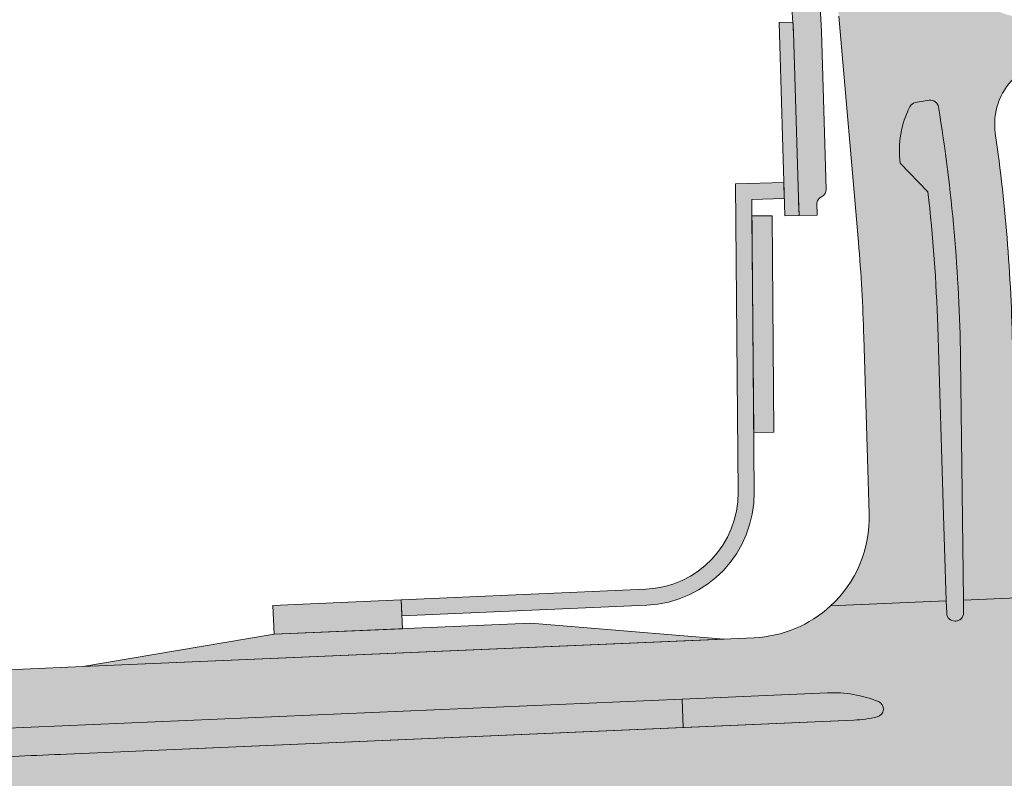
# Model space of a CAD drawing. Header units: metres. Extents: x 170927 to 172326, y 406400 to 406807.
# Tile 3 of 6: x 171292 to 171415, y 406612 to 406707. Entities that reach past the tile are written whole.
import ezdxf

# ---------------------------------------------------------------- set-up
doc = ezdxf.new("R2010")
doc.units = ezdxf.units.M
for name, color, linetype, lineweight in [('N-WE-GR-GRAS-A-500', 62, 'Continuous', 18), ('N-WE-VH-VERHARDING_BUSHALTEKOM-V-500', 251, 'Continuous', 18), ('N-WE-VH-VERHARDING_BUSPERRON-V-500', 21, 'Continuous', 18), ('N-WE-VH-VERHARDING_FIETSENSTALLING-V-500', 31, 'Continuous', 18), ('N-WE-VH-VERHARDING_FIETSPAD-V-500', 11, 'Continuous', 18), ('N-WE-VH-VERHARDING_HRB-V-500', 253, 'Continuous', 18), ('N-WE-VH-VERHARDING_MIDDENGELEIDER-V-500', 41, 'Continuous', 18), ('N-WE-VH-VERHARDING_VOETPAD-V-500', 254, 'Continuous', 18)]:
    doc.layers.add(name, color=color, linetype=linetype, lineweight=lineweight)

msp = doc.modelspace()

# ---------------------------------------------------------------- hatches: boundary and pattern name
at = {"layer": 'N-WE-GR-GRAS-A-500'}
h = msp.add_hatch(dxfattribs=at)
h.set_pattern_fill('AGR-GRAS_02-SO', color=256, scale=0.1, pattern_type=2)
h.set_pattern_definition([(0, (86245.174949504, 391567.0935057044), (1, 1), [0.25, -0.75]), (0, (86245.724949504, 391567.6935057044), (1, 1), [0.25, -0.75]), (90, (86245.274949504, 391567.4435057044), (-1, 1), [0.25, -0.75]), (90, (86245.674949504, 391567.7935057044), (-1, 1), [0.25, -0.75]), (45, (86245.374949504, 391567.7935057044), (0, 1.000000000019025), [0.25, -1.164213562]), (135, (86245.724949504, 391567.0935057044), (-1.000000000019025, 0), [0.25, -1.164213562]), (26.56505119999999, (86245.424949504, 391567.3935057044), (1.000000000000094, 4.000644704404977e-10), [0.25, -1.986067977]), (26.56505119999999, (86245.874949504, 391567.8935057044), (1.000000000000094, 4.000644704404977e-10), [0.25, -1.986067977]), (63.43494882, (86245.874949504, 391567.0935057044), (5.099862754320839e-11, 1.000000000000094), [0.25, -1.986067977]), (63.43494882, (86245.424949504, 391567.5435057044), (5.099862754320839e-11, 1.000000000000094), [0.25, -1.986067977]), (63.43494882, (86245.774949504, 391567.2935057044), (5.099862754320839e-11, 1.000000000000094), [0.25, -1.986067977]), (116.5650512, (86245.174949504, 391567.6435057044), (-4.000648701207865e-10, 1.000000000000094), [0.25, -1.986067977]), (153.43494882, (86245.374949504, 391567.2435057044), (-1.000000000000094, 5.099898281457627e-11), [0.25, -1.986067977])])
edge = h.paths.add_edge_path()
edge.add_line((171250.5444650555, 406608.9446850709), (171268.2233585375, 406611.8256156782))
edge.add_line((171268.2233585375, 406611.8256156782), (171285.9428657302, 406614.5503308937))
edge.add_arc((171384.3450625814, 404606.5349758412), 2010.424994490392, 92.46890782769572, 92.80551833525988, ccw=False)
edge.add_line((171297.7415092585, 406615.0937833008), (171374.6055909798, 406618.4079519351))
edge.add_line((171374.6055909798, 406618.4079519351), (171374.4526667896, 406621.9546566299))
edge.add_line((171374.4526667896, 406621.9546566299), (171274.0207493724, 406617.6243074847))
edge.add_arc((171290.955488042, 406224.8642277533), 393.1249999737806, 92.46890782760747, 100.0034611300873)
edge.add_line((171222.6666611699, 406612.0126511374), (171217.3439669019, 406611.5858381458))
edge.add_line((171217.3439669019, 406611.5858381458), (171212.020365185, 406611.0857759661))
edge.add_line((171212.020365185, 406611.0857759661), (171186.8293806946, 406608.5090580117))
edge.add_line((171186.8293806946, 406608.5090580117), (171153.8213591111, 406601.7629501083))
edge.add_line((171153.8213591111, 406601.7629501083), (171154.1921338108, 406597.4330230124))
edge.add_line((171154.1921338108, 406597.4330230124), (171155.1727540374, 406597.5169942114))
edge.add_line((171155.1727540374, 406597.5169942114), (171190.7343216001, 406604.1753308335))
edge.add_line((171190.7343216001, 406604.1753308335), (171213.1215580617, 406606.0923656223))
edge.add_arc((171384.3450628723, 404606.5349697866), 2006.875000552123, 93.82280927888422, 94.89433839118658, ccw=False)
at = {"layer": 'N-WE-VH-VERHARDING_BUSHALTEKOM-V-500'}
h = msp.add_hatch(color=256, dxfattribs=at)
h.dxf.hatch_style = 1
h.paths.add_polyline_path([(171379.7039987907, 406629.4378157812), (171355.5970451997, 406631.4011773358), (171323.6267493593, 406630.022705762), (171299.7782591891, 406625.9916368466)])
at = {"layer": 'N-WE-VH-VERHARDING_BUSPERRON-V-500'}
h = msp.add_hatch(color=256, dxfattribs=at)
h.dxf.hatch_style = 1
h.paths.add_polyline_path([(171339.6118972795, 406630.7119415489), (171339.4568192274, 406634.308599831), (171323.4716713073, 406633.6193640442), (171323.6267493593, 406630.022705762)])
at = {"layer": 'N-WE-VH-VERHARDING_FIETSENSTALLING-V-500'}
h = msp.add_hatch(color=256, dxfattribs=at)
h.dxf.hatch_style = 1
h.paths.add_polyline_path([(171385.662, 406682.203), (171383.1620814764, 406682.1828164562), (171383.3832768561, 406655.1837223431), (171385.8799822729, 406655.2038799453)])
at = {"layer": 'N-WE-VH-VERHARDING_FIETSPAD-V-500'}
h = msp.add_hatch(color=256, dxfattribs=at)
h.dxf.hatch_style = 1
edge = h.paths.add_edge_path()
edge.add_line((171391.8192915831, 406716.6445951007), (171389.7250993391, 406716.0795997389))
edge.add_arc((171389.4646210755, 406717.0450794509), 1.000000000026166, 199.7426504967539, 285.09844249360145, ccw=False)
edge.add_arc((171360.5176664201, 406706.6562523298), 29.75473805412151, 19.74265050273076, 24.18451786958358)
edge.add_line((171387.660856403, 406718.8460707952), (171374.5267571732, 406748.0919001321))
edge.add_line((171374.5267571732, 406748.0919001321), (171372.4751199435, 406747.0502564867))
edge.add_line((171372.4751199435, 406747.0502564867), (171385.3038541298, 406718.2867992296))
edge.add_arc((171353.3390268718, 406704.030228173), 34.99999999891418, 1.72334363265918, 24.037257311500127, ccw=False)
edge.add_line((171388.3231960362, 406705.0828001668), (171388.945, 406684.416))
edge.add_line((171388.945, 406684.416), (171389.06, 406682.224))
edge.add_line((171389.06, 406682.224), (171391.274, 406682.289))
edge.add_line((171391.274, 406682.289), (171391.2412967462, 406683.794632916))
edge.add_arc((171392.2330162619, 406683.6662101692), 0.9999999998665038, 114.18035433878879, 172.6215416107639, ccw=False)
edge.add_arc((171391.4137957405, 406685.4907314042), 1.000000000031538, 294.1803543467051, 361.7233436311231)
edge.add_line((171392.413343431, 406685.5208048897), (171391.8216129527, 406705.1880573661))
edge.add_arc((171353.3390268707, 406704.0302281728), 38.4999999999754, 1.723343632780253, 10.96905432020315)
edge.add_arc((171392.1173657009, 406711.5462402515), 1.000000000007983, 105.0984424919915, 190.9690543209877, ccw=False)
edge.add_line((171391.8568874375, 406712.5117199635), (171392.76996194, 406712.7580597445))
edge.add_arc((171207.7291042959, 406669.5554699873), 190.0173222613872, 13.1417714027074, 14.34824724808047)
at = {"layer": 'N-WE-VH-VERHARDING_HRB-V-500'}
h = msp.add_hatch(color=256, dxfattribs=at)
h.dxf.hatch_style = 1
edge = h.paths.add_edge_path()
edge.add_arc((171421.3972973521, 406693.6394202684), 7.999999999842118, 104.46123524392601, 134.5880657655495, ccw=False)
edge.add_line((171419.3994979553, 406701.3859548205), (171427.9057383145, 406703.5787174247))
edge.add_line((171427.9057383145, 406703.5787174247), (171432.5, 406704.708))
edge.add_line((171432.5, 406704.708), (171432.6057951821, 406704.4258383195))
edge.add_line((171432.6057951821, 406704.4258383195), (171434.303, 406704.846))
edge.add_line((171434.303, 406704.846), (171439.671, 406706.368))
edge.add_line((171439.671, 406706.368), (171443.482, 406707.57))
edge.add_line((171443.482, 406707.57), (171447.273, 406708.835))
edge.add_line((171447.273, 406708.835), (171449.71, 406709.739))
edge.add_line((171449.71, 406709.739), (171450.922, 406710.207))
edge.add_line((171450.922, 406710.207), (171451.536, 406710.407))
edge.add_line((171451.536, 406710.407), (171445.1980715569, 406714.7852456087))
edge.add_arc((171372.0650370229, 406916.3867977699), 214.4565843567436, 287.0876496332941, 289.93876020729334, ccw=False)
edge.add_line((171435.079735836, 406711.3971045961), (171419.3192202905, 406707.1875837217))
edge.add_arc((171417.2868711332, 406714.925125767), 8.00000000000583, 193.9271311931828, 284.7169240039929, ccw=False)
edge.add_arc((171263.8137967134, 406676.8672458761), 150.1214305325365, 13.92713119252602, 27.90987756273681)
edge.add_line((171396.4738452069, 406747.1364100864), (171393.3029895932, 406753.2232502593))
edge.add_arc((206682.7105224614, 424838.4093511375), 39653.70399249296, 207.1124831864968, 207.1343227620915, ccw=False)
edge.add_line((171386.4119777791, 406766.6759154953), (171382.454, 406764.513))
edge.add_line((171382.454, 406764.513), (171390.7460703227, 406743.9775224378))
edge.add_arc((171247.8290956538, 406668.5599025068), 161.5954177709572, 21.34100117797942, 27.820715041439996, ccw=False)
edge.add_arc((171305.2009799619, 406690.9755751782), 99.99999999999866, 15.617936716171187, 21.34100117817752, ccw=False)
edge.add_line((171401.5088132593, 406717.8977081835), (171401.8296416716, 406716.7500172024))
edge.add_arc((171305.521808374, 406689.8278841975), 100.0000000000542, 13.905647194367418, 15.617936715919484, ccw=False)
edge.add_line((171402.5910883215, 406713.8602559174), (171403.6948640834, 406709.4019893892))
edge.add_arc((171402.7207995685, 406709.1757189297), 0.9999999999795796, -149.13878992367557, 13.077596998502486, ccw=False)
edge.add_arc((171412.1633357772, 406714.8182812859), 11.99999999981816, 194.0009270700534, 210.8612100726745, ccw=False)
edge.add_arc((171200.1545749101, 406661.9549166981), 206.499999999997, 14.0009270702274, 23.22665450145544)
edge.add_line((171389.9181576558, 406743.3922095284), (171387.9737584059, 406747.9230105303))
edge.add_arc((171376.9463347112, 406743.1905770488), 11.999999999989, 23.22665450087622, 35.86318512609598)
edge.add_line((171386.6713536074, 406750.2207980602), (171378.4430317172, 406761.6031693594))
edge.add_arc((171388.1680506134, 406768.6333903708), 12.00000000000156, 210.2869040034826, 215.8631851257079, ccw=False)
edge.add_line((171377.8059204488, 406762.5814271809), (171377.0595355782, 406763.859382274))
edge.add_line((171377.0595355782, 406763.859382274), (171373.9166368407, 406762.2082263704))
edge.add_arc((171196.934058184, 406666.4946802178), 201.2061531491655, 11.64046963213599, 28.40486523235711, ccw=False)
edge.add_line((171394.002, 406707.092), (171396.4250722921, 406678.8929552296))
edge.add_arc((171197.4948983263, 406661.7628840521), 199.6663553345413, 1.529395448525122, 4.921654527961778, ccw=False)
edge.add_line((171397.090125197, 406667.0919424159), (171397.777007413, 406645.051815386))
edge.add_arc((171382.7842865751, 406644.5845661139), 15.0000000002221, -47.290037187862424, 1.7850495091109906, ccw=False)
edge.add_line((171392.9585983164, 406633.5626161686), (171407.3705455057, 406634.1840198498))
edge.add_line((171407.3705455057, 406634.1840198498), (171407.0370807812, 406644.872692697))
edge.add_line((171407.0370807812, 406644.872692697), (171406.3044864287, 406668.3795941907))
edge.add_arc((171200.1545749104, 406661.9549166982), 206.2499999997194, 1.785049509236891, 6.471526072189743)
edge.add_line((171405.0903480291, 406685.2012367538), (171401.6271559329, 406688.7758338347))
edge.add_arc((171413.5222160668, 406690.3593566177), 11.99999999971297, 153.0897921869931, 187.5828813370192, ccw=False)
edge.add_arc((171403.7133300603, 406695.3378860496), 1.000000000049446, 101.93481392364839, 153.0897921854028, ccw=False)
edge.add_line((171403.5065313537, 406696.3162695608), (171405.2492374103, 406696.5908633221))
edge.add_arc((171405.4048845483, 406695.6030506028), 0.9999999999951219, 9.294976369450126, 98.95433005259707, ccw=False)
edge.add_arc((171198.5507871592, 406661.7480159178), 210.6062522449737, 0.7427592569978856, 9.294976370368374, ccw=False)
edge.add_line((171409.1393429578, 406664.4781535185), (171409.5039971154, 406634.2760084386))
edge.add_line((171409.5039971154, 406634.2760084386), (171431.4593543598, 406635.2226632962))
edge.add_arc((171430.8131958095, 406650.2087394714), 15.00000000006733, 180.6917432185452, 272.46890782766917, ccw=False)
edge.add_line((171415.8142890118, 406650.0276459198), (171415.6388692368, 406664.5566273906))
edge.add_arc((171200.15457493, 406661.9549166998), 215.4999999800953, 0.6917432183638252, 8.149998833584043)
edge.add_arc((171421.3972973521, 406693.6394202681), 8.000000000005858, 134.5880657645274, 188.1499988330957, ccw=False)
h = msp.add_hatch(color=256, dxfattribs=at)
h.dxf.hatch_style = 1
edge = h.paths.add_edge_path()
edge.add_line((171750.4370611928, 406646.0173887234), (171841.2628136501, 406653.8245550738))
edge.add_line((171841.2628136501, 406653.8245550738), (171840.6205, 406661.297))
edge.add_line((171840.6205, 406661.297), (171603.3420672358, 406640.9011084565))
edge.add_arc((171432.0905425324, 408633.1794701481), 1999.625003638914, 274.2906197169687, 274.9129330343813, ccw=False)
edge.add_line((171581.6934266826, 406639.1586246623), (171563.8737488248, 406639.6805803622))
edge.add_line((171563.8737488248, 406639.6805803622), (171546.0751282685, 406640.3616324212))
edge.add_arc((171432.0905429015, 408633.1794650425), 1996.074998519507, 272.46890782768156, 273.2736196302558, ccw=False)
edge.add_line((171518.0759380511, 406638.9573330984), (171431.4593543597, 406635.2226632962))
edge.add_line((171431.4593543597, 406635.2226632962), (171409.5039971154, 406634.2760084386))
edge.add_line((171409.5039971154, 406634.2760084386), (171409.523093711, 406632.6943504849))
edge.add_arc((171408.5231665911, 406632.6822775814), 1.000000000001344, -87.53109212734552, 0.6917432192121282, ccw=False)
edge.add_line((171408.5662438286, 406631.6832058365), (171408.461102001, 406631.6786724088))
edge.add_arc((171408.4180247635, 406632.6777441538), 0.9999999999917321, 181.7869314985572, 272.4689078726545, ccw=False)
edge.add_line((171407.4185110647, 406632.6465613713), (171407.3705455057, 406634.1840198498))
edge.add_line((171407.3705455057, 406634.1840198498), (171392.9585983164, 406633.5626161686))
edge.add_arc((171382.784286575, 406644.5845661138), 15.00000000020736, 272.46890782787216, 312.70996281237, ccw=False)
edge.add_line((171383.4304451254, 406629.5984899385), (171299.7782591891, 406625.9916368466))
edge.add_line((171299.7782591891, 406625.9916368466), (171273.7084394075, 406624.867577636))
edge.add_arc((171290.9554880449, 406224.864227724), 400.3750000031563, 92.4689078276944, 101.550912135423)
edge.add_line((171210.7849580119, 406617.1304979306), (171152.4230186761, 406605.2026112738))
edge.add_arc((171032.3549473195, 407192.6835036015), 599.624999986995, 274.89433838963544, 281.55091213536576, ccw=False)
edge.add_line((171083.5140349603, 406595.2448972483), (170926.5753944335, 406581.80613119))
edge.add_line((170926.5753944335, 406581.80613119), (170927.2152829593, 406574.3334782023))
edge.add_line((170927.2152829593, 406574.3334782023), (171213.7401169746, 406598.8688010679))
edge.add_arc((171384.3450628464, 404606.5349701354), 1999.625000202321, 93.82280927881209, 94.8943383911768, ccw=False)
edge.add_line((171251.0278306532, 406601.7108162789), (171268.8426529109, 406601.0433849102))
edge.add_line((171268.8426529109, 406601.0433849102), (171286.6351195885, 406600.2170344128))
edge.add_arc((171384.3450624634, 404606.5349784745), 1996.074991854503, 92.46890782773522, 92.80580919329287, ccw=False)
edge.add_line((171298.3596675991, 406600.7571037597), (171322.1304323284, 406601.7820340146))
edge.add_line((171322.1304323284, 406601.7820340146), (171385.0624813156, 406604.4954915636))
edge.add_arc((171385.7086398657, 406589.5094153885), 14.99999999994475, 55.599010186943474, 92.46890782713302, ccw=False)
edge.add_line((171394.1833587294, 406601.8859714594), (171405.3096047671, 406602.3675526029))
edge.add_line((171405.3096047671, 406602.3675526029), (171405.3332440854, 406604.7526709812))
edge.add_arc((171420.3259855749, 406605.2192571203), 14.99999999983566, 172.8224246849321, 181.7825152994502, ccw=False)
edge.add_arc((171406.4356940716, 406606.9684860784), 1.00000000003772, 92.46890782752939, 172.8224246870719, ccw=False)
edge.add_line((171406.3926168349, 406607.9675578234), (171407.2210655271, 406608.0032782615))
edge.add_arc((171407.2641427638, 406607.0042065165), 0.9999999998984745, 1.782515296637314, 92.46890782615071, ccw=False)
edge.add_line((171408.2636588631, 406607.0353122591), (171408.4047540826, 406602.5015210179))
edge.add_line((171408.4047540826, 406602.5015210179), (171420.1537249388, 406603.0100557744))
edge.add_arc((171432.8969183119, 406595.0973430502), 15.00000000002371, 92.46890782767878, 148.1623485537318, ccw=False)
edge.add_line((171432.2507597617, 406610.0834192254), (171533.3958664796, 406614.4445191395))
edge.add_arc((171507.5333705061, 407214.2622180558), 600.3750000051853, 272.468907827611, 282.8510864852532)
edge.add_arc((171818.9184015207, 405849.3302188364), 799.6250000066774, 94.91293303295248, 102.85108648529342, ccw=False)
edge = h.paths.add_edge_path(flags=16)
edge.add_line((171492.7696964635, 406623.5028644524), (171528.3213752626, 406628.6129566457))
edge.add_arc((171432.0905428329, 408633.1794664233), 2006.874999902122, 272.7484201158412, 274.9129330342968)
edge.add_line((171603.9629704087, 406633.6777450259), (171642.0254197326, 406636.9495029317))
edge.add_line((171642.0254197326, 406636.9495029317), (171672.3166583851, 406642.6312286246))
edge.add_line((171672.3166583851, 406642.6312286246), (171677.5848448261, 406643.6193820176))
edge.add_line((171677.5848448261, 406643.6193820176), (171696.5262103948, 406645.247536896))
edge.add_arc((171696.6118522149, 406644.2512109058), 1.000000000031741, -81.25306237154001, 94.91293303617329, ccw=False)
edge.add_arc((171818.9184015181, 405849.3302188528), 803.2749999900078, 98.74693762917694, 102.8510864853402)
edge.add_arc((171507.5333705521, 407214.2622178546), 596.724999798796, 281.6464876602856, 282.8510864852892, ccw=False)
edge.add_line((171627.9958250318, 406629.8227235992), (171610.0787813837, 406628.2415747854))
edge.add_line((171610.0787813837, 406628.2415747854), (171592.175723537, 406627.2077591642))
edge.add_arc((171507.533370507, 407214.2622180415), 593.124999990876, 272.468907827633, 278.2044472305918, ccw=False)
edge.add_line((171533.0835565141, 406621.6877892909), (171441.197577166, 406617.7259175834))
edge.add_line((171441.197577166, 406617.7259175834), (171423.0942783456, 406616.9453529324))
edge.add_arc((171422.4481197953, 406631.9314291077), 15.00000000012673, 247.6013285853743, 272.4689078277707, ccw=False)
edge.add_arc((171417.1134346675, 406618.9876609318), 1.000000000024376, 103.35529784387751, 247.6013285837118, ccw=False)
edge.add_arc((171420.3472788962, 406605.3662714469), 14.99999999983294, 92.46890782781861, 103.355297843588, ccw=False)
edge.add_line((171419.7011203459, 406620.3523476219), (171492.7696964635, 406623.5028644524))
edge = h.paths.add_edge_path(flags=16)
edge.add_arc((171395.2089345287, 406634.310248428), 15.00000000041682, 272.4689078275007, 283.7248153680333, ccw=False)
edge.add_line((171395.8550930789, 406619.3241722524), (171297.7415092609, 406615.0937833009))
edge.add_arc((171384.3450625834, 404606.5349758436), 2010.424994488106, 92.46890782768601, 92.80551833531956)
edge.add_line((171285.9428657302, 406614.5503308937), (171268.2233585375, 406611.8256156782))
edge.add_line((171268.2233585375, 406611.8256156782), (171250.5444650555, 406608.9446850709))
edge.add_arc((171384.3450628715, 404606.5349697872), 2006.87500055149, 93.82280927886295, 94.89433839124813)
edge.add_line((171213.1215580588, 406606.0923656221), (171190.7343216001, 406604.1753308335))
edge.add_line((171190.7343216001, 406604.1753308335), (171155.1727540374, 406597.5169942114))
edge.add_line((171155.1727540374, 406597.5169942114), (171154.1921338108, 406597.4330230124))
edge.add_line((171154.1921338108, 406597.4330230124), (171130.278901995, 406595.3853161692))
edge.add_arc((171130.1935835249, 406596.3816699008), 0.9999999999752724, 99.31782212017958, 274.89433839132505, ccw=False)
edge.add_arc((171032.3549473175, 407192.6835036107), 603.2749999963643, 279.3178221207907, 281.5509121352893)
edge.add_line((171153.1538895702, 406601.6265341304), (171186.8293806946, 406608.5090580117))
edge.add_line((171186.8293806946, 406608.5090580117), (171212.020365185, 406611.0857759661))
edge.add_line((171212.020365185, 406611.0857759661), (171217.3439669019, 406611.5858381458))
edge.add_line((171217.3439669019, 406611.5858381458), (171222.6666611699, 406612.0126511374))
edge.add_arc((171290.9554880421, 406224.8642277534), 393.1249999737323, 92.46890782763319, 100.0034611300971, ccw=False)
edge.add_line((171274.0207493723, 406617.6243074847), (171374.4526667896, 406621.9546566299))
edge.add_line((171374.4526667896, 406621.9546566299), (171392.587980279, 406622.7366016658))
edge.add_arc((171393.2341388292, 406607.7505254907), 14.99999999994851, 67.77060489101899, 92.46890782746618, ccw=False)
edge.add_arc((171398.5305592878, 406620.7099981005), 0.9999999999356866, -76.27518463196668, 67.77060488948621, ccw=False)
at = {"layer": 'N-WE-VH-VERHARDING_MIDDENGELEIDER-V-500'}
h = msp.add_hatch(color=256, dxfattribs=at)
h.dxf.hatch_style = 1
edge = h.paths.add_edge_path()
edge.add_arc((171405.4048845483, 406695.6030506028), 1.000000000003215, 9.29497636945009, 98.95433005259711)
edge.add_line((171405.2492374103, 406696.5908633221), (171403.5065313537, 406696.3162695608))
edge.add_arc((171403.7133300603, 406695.3378860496), 1.000000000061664, 101.9348139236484, 153.0897921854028)
edge.add_arc((171413.5222160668, 406690.3593566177), 11.99999999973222, 153.089792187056, 187.5828813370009)
edge.add_line((171401.6271559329, 406688.7758338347), (171405.0903480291, 406685.2012367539))
edge.add_arc((171200.1545748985, 406661.9549166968), 206.2500000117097, 1.78504950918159, 6.471526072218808, ccw=False)
edge.add_line((171406.3044864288, 406668.3795941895), (171407.0370807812, 406644.872692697))
edge.add_line((171407.0370807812, 406644.872692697), (171407.3705455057, 406634.1840198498))
edge.add_line((171407.3705455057, 406634.1840198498), (171407.4185110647, 406632.6465613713))
edge.add_arc((171408.4180247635, 406632.6777441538), 1.000000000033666, 181.7869314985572, 272.4689078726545)
edge.add_arc((171408.5232487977, 406632.6767394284), 0.9999999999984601, 266.4369547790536, 361.0090913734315)
edge.add_line((171409.523093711, 406632.6943504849), (171409.5039971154, 406634.2760084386))
edge.add_line((171409.5039971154, 406634.2760084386), (171409.1393429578, 406664.4781535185))
edge.add_arc((171198.5507871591, 406661.7480159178), 210.606252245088, 0.7427592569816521, 9.294976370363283)
h = msp.add_hatch(color=256, dxfattribs=at)
h.dxf.hatch_style = 1
edge = h.paths.add_edge_path()
edge.add_arc((171393.2341388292, 406607.7505254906), 14.99999999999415, 67.77060489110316, 92.46890782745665)
edge.add_line((171392.587980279, 406622.7366016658), (171374.4526667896, 406621.9546566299))
edge.add_line((171374.4526667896, 406621.9546566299), (171374.6055909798, 406618.4079519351))
edge.add_line((171374.6055909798, 406618.4079519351), (171395.8550930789, 406619.3241722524))
edge.add_arc((171395.2089345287, 406634.3102484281), 15.0000000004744, 272.4689078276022, 283.7248153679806)
edge.add_arc((171398.5305592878, 406620.7099981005), 1.000000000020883, 283.7248153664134, 427.7706048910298)
at = {"layer": 'N-WE-VH-VERHARDING_VOETPAD-V-500'}
h = msp.add_hatch(color=256, dxfattribs=at)
h.dxf.hatch_style = 1
edge = h.paths.add_edge_path()
edge.add_arc((171353.3390268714, 406704.0302281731), 34.99999999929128, 1.723343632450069, 3.806103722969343)
edge.add_line((171388.2618309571, 406706.3535350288), (171386.537, 406706.307))
edge.add_line((171386.537, 406706.307), (171387.253, 406682.171))
edge.add_line((171387.253, 406682.171), (171389.022988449, 406682.2229144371))
edge.add_line((171389.022988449, 406682.2229144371), (171388.9710577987, 406683.9193156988))
edge.add_line((171388.9710577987, 406683.9193156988), (171388.945, 406684.416))
edge.add_line((171388.945, 406684.416), (171388.3231960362, 406705.0828001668))
h = msp.add_hatch(color=256, dxfattribs=at)
h.dxf.hatch_style = 1
edge = h.paths.add_edge_path()
edge.add_line((171383.1454449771, 406684.2434007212), (171387.1879642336, 406684.3633229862))
edge.add_line((171387.1879642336, 406684.3633229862), (171387.1286598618, 406686.3624435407))
edge.add_line((171387.1286598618, 406686.3624435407), (171381.1297081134, 406686.1844832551))
edge.add_line((171381.1297081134, 406686.1844832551), (171381.4401412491, 406647.7344690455))
edge.add_arc((171369.4405323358, 406647.6375880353), 12.00000000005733, -87.53109217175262, 0.46257777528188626, ccw=False)
edge.add_line((171369.9574591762, 406635.648727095), (171339.4568192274, 406634.308599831))
edge.add_line((171339.4568192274, 406634.308599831), (171339.54189677, 406632.3104083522))
edge.add_line((171339.54189677, 406632.3104083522), (171370.0550650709, 406633.6510820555))
edge.add_arc((171369.4405323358, 406647.6375880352), 14.00000000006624, 272.5158177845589, 360.4625777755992)
edge.add_line((171383.440076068, 406647.7506158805), (171383.1454449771, 406684.2434007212))

# ---------------------------------------------------------------- linework, layer by layer
at = {"layer": 'N-WE-GR-GRAS-A-500', "flags": 128}
msp.add_lwpolyline([(171250.5444650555, 406608.9446850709), (171268.2233585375, 406611.8256156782), (171285.9428657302, 406614.5503308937, -0.001468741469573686), (171297.7415092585, 406615.0937833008), (171374.6055909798, 406618.4079519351), (171374.4526667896, 406621.9546566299), (171274.0207493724, 406617.6243074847, 0.03288753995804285), (171222.6666611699, 406612.0126511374), (171217.3439669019, 406611.5858381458), (171212.020365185, 406611.0857759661), (171186.8293806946, 406608.5090580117), (171153.8213591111, 406601.7629501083), (171154.1921338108, 406597.4330230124), (171155.1727540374, 406597.5169942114), (171190.7343216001, 406604.1753308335), (171213.1215580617, 406606.0923656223, -0.004675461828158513)], format="xyb", close=True, dxfattribs=at)
at = {"layer": 'N-WE-VH-VERHARDING_BUSHALTEKOM-V-500', "flags": 128}
msp.add_lwpolyline([(171379.7039987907, 406629.4378157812), (171355.5970451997, 406631.4011773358), (171323.6267493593, 406630.022705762), (171299.7782591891, 406625.9916368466)], close=True, dxfattribs=at)
at = {"layer": 'N-WE-VH-VERHARDING_BUSPERRON-V-500'}
msp.add_lwpolyline([(171339.6118972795, 406630.7119415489), (171339.4568192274, 406634.308599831), (171323.4716713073, 406633.6193640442), (171323.6267493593, 406630.022705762), (171339.6118972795, 406630.7119415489)], close=True, dxfattribs=at)
at = {"layer": 'N-WE-VH-VERHARDING_FIETSENSTALLING-V-500'}
msp.add_lwpolyline([(171385.662, 406682.203), (171383.1620814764, 406682.1828164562), (171383.3832768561, 406655.1837223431), (171385.8799822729, 406655.2038799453)], close=True, dxfattribs=at)
at = {"layer": 'N-WE-VH-VERHARDING_FIETSPAD-V-500'}
msp.add_lwpolyline([(171391.8192915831, 406716.6445951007), (171389.7250993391, 406716.0795997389, -0.3906670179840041), (171388.5234017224, 406716.7072834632, 0.01938372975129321), (171387.660856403, 406718.8460707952), (171374.5267571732, 406748.0919001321), (171372.4751199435, 406747.0502564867), (171385.3038541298, 406718.2867992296, -0.0976716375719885), (171388.3231960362, 406705.0828001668), (171388.945, 406684.416), (171389.06, 406682.224), (171391.274, 406682.289), (171391.2412967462, 406683.794632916, -0.2606724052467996), (171391.8234060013, 406684.5784707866, 0.3035515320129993), (171392.413343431, 406685.5208048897), (171391.8216129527, 406705.1880573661, 0.04036392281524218), (171391.135635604, 406711.3559614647, -0.3932584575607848), (171391.8568874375, 406712.5117199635), (171392.76996194, 406712.7580597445, 0.005264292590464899)], format="xyb", close=True, dxfattribs=at)
at = {"layer": 'N-WE-VH-VERHARDING_HRB-V-500', "flags": 128}
for points in [[(171394.002, 406707.092), (171396.4250722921, 406678.8929552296, -0.0148026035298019), (171397.090125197, 406667.0919424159), (171397.777007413, 406645.051815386, -0.2174643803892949), (171392.9585983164, 406633.5626161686), (171407.3705455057, 406634.1840198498), (171407.0370807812, 406644.872692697), (171406.3044864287, 406668.3795941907, 0.02045146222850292), (171405.0903480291, 406685.2012367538), (171401.6271559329, 406688.7758338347, -0.1516512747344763), (171402.8216131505, 406695.7904796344, -0.2269878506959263), (171403.5065313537, 406696.3162695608), (171405.2492374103, 406696.5908633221, -0.4124732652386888), (171406.3917544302, 406695.7645678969, -0.03733341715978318), (171409.1393429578, 406664.4781535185), (171409.5039971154, 406634.2760084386), (171431.4593543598, 406635.2226632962, -0.4233277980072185)], [(171415.6388692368, 406664.5566273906, 0.03255427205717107), (171413.4780947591, 406692.505299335, -0.2380580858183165), (171415.7812595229, 406699.3367985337, -0.1322155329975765)], [(171840.6205, 406661.297), (171603.3420672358, 406640.9011084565, -0.002715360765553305), (171581.6934266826, 406639.1586246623), (171563.8737488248, 406639.6805803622), (171546.0751282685, 406640.3616324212, -0.003511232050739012), (171518.0759380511, 406638.9573330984), (171431.4593543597, 406635.2226632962), (171409.5039971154, 406634.2760084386), (171409.523093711, 406632.6943504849, -0.4051576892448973), (171408.5662438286, 406631.6832058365), (171408.461102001, 406631.6786724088, -0.4177041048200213), (171407.4185110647, 406632.6465613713), (171407.3705455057, 406634.1840198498), (171392.9585983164, 406633.5626161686, -0.1774116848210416), (171383.4304451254, 406629.5984899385), (171299.7782591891, 406625.9916368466), (171273.7084394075, 406624.867577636, 0.03964847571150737)]]:
    msp.add_lwpolyline(points, format="xyb", dxfattribs=at)
msp.add_lwpolyline([(171398.7678181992, 406619.7385516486, -0.0491526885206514), (171395.8550930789, 406619.3241722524), (171297.7415092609, 406615.0937833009, 0.001468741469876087), (171285.9428657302, 406614.5503308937), (171268.2233585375, 406611.8256156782), (171250.5444650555, 406608.9446850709, 0.004675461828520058), (171213.1215580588, 406606.0923656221), (171190.7343216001, 406604.1753308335), (171155.1727540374, 406597.5169942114), (171154.1921338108, 406597.4330230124), (171130.278901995, 406595.3853161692, -0.96212416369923), (171130.0316727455, 406597.3684753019, 0.009744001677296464), (171153.1538895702, 406601.6265341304), (171186.8293806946, 406608.5090580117), (171212.020365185, 406611.0857759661), (171217.3439669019, 406611.5858381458), (171222.6666611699, 406612.0126511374, -0.0328875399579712), (171274.0207493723, 406617.6243074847), (171374.4526667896, 406621.9546566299), (171392.587980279, 406622.7366016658, -0.1081858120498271), (171398.9088750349, 406621.6356747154, -0.7268478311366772)], format="xyb", close=True, dxfattribs=at)
at = {"layer": 'N-WE-VH-VERHARDING_MIDDENGELEIDER-V-500', "flags": 128}
for points in [[(171406.3917544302, 406695.7645678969, 0.4124732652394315), (171405.2492374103, 406696.5908633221), (171403.5065313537, 406696.3162695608, 0.2269878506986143), (171402.8216131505, 406695.7904796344, 0.1516512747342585), (171401.6271559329, 406688.7758338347), (171405.0903480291, 406685.2012367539, -0.02045146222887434), (171406.3044864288, 406668.3795941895), (171407.0370807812, 406644.872692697), (171407.3705455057, 406634.1840198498), (171407.4185110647, 406632.6465613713, 0.4177041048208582), (171408.461102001, 406631.6786724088, 0.4377840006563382), (171409.523093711, 406632.6943504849), (171409.5039971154, 406634.2760084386), (171409.1393429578, 406664.4781535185, 0.03733341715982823)], [(171398.9088750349, 406621.6356747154, 0.1081858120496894), (171392.587980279, 406622.7366016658), (171374.4526667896, 406621.9546566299), (171374.6055909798, 406618.4079519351), (171395.8550930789, 406619.3241722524, 0.04915268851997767), (171398.7678181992, 406619.7385516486, 0.7268478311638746)]]:
    msp.add_lwpolyline(points, format="xyb", close=True, dxfattribs=at)
at = {"layer": 'N-WE-VH-VERHARDING_VOETPAD-V-500', "flags": 128}
msp.add_lwpolyline([(171388.3231960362, 406705.0828001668, 0.00908800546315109), (171388.2618309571, 406706.3535350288), (171386.537, 406706.307), (171387.253, 406682.171), (171389.022988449, 406682.2229144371), (171388.9710577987, 406683.9193156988), (171388.945, 406684.416)], format="xyb", close=True, dxfattribs=at)
at = {"layer": 'N-WE-VH-VERHARDING_VOETPAD-V-500'}
msp.add_lwpolyline([(171383.1454449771, 406684.2434007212), (171387.1879642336, 406684.3633229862), (171387.1286598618, 406686.3624435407), (171381.1297081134, 406686.1844832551), (171381.4401412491, 406647.7344690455, -0.4039940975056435), (171369.9574591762, 406635.648727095), (171339.4568192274, 406634.308599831), (171339.54189677, 406632.3104083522), (171370.0550650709, 406633.6510820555, 0.4037560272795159), (171383.440076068, 406647.7506158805), (171383.1454449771, 406684.2434007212)], format="xyb", close=True, dxfattribs=at)

doc.saveas('drawing.dxf')
